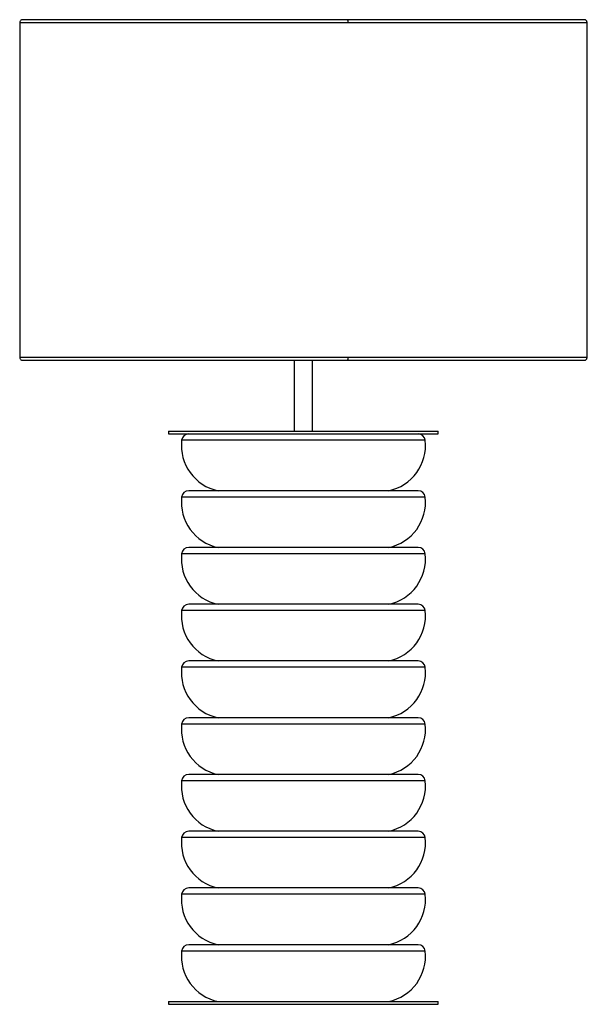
# Model space of a CAD drawing. Header units: millimetres. Extents: x -248 to 152, y -180 to 514.
import ezdxf

# ---------------------------------------------------------------- set-up
doc = ezdxf.new("R2010")
doc.units = ezdxf.units.MM

msp = doc.modelspace()

# ---------------------------------------------------------------- linework, layer by layer
at = {"color": 7, "linetype": 'Continuous', "lineweight": 25}
for p, q in [((149.86, 513.9), (-246.14, 513.9)), ((-248.14, 511.9), (-248.14, 275.9)), ((151.86, 275.9), (151.86, 511.9)), ((-246.14, 273.9), (149.86, 273.9)), ((-54.65, 273.97), (-53.14, 273.9)), ((-54.64, 273.9), (-54.64, 223.9)), ((-43.14, 273.9), (-41.74, 273.96)), ((-41.64, 223.9), (-41.64, 273.9)), ((-143.14, 223.9), (-143.14, 221.9)), ((-143.14, 223.9), (46.86, 223.9)), ((46.86, 221.9), (46.86, 223.9)), ((-143.14, 221.9), (46.86, 221.9)), ((37.68, 217.47), (-133.97, 217.47)), ((32.71, 181.9), (-129, 181.9)), ((37.68, 177.47), (-133.97, 177.47)), ((32.71, 141.9), (-129, 141.9)), ((37.68, 137.47), (-133.97, 137.47)), ((37.68, 97.47), (-133.97, 97.47)), ((32.71, 101.9), (-129, 101.9)), ((37.68, 57.47), (-133.97, 57.47)), ((32.71, 61.9), (-129, 61.9)), ((32.71, 21.9), (-129, 21.9)), ((37.68, 17.47), (-133.97, 17.47)), ((32.71, -18.1), (-129, -18.1)), ((37.68, -22.53), (-133.97, -22.53)), ((32.71, -58.1), (-129, -58.1)), ((37.68, -62.53), (-133.97, -62.53)), ((37.68, -102.53), (-133.97, -102.53)), ((32.71, -98.1), (-129, -98.1)), ((32.71, -138.1), (-129, -138.1)), ((37.68, -142.53), (-133.97, -142.53)), ((-143.14, -178.1), (-143.14, -180.1)), ((-143.14, -178.1), (46.86, -178.1)), ((-143.14, -180.1), (46.86, -180.1)), ((46.86, -180.1), (46.86, -178.1))]:
    msp.add_line(p, q, dxfattribs=at)
for centre, radius, start, end in [((-101.67, 213.76), 32.51, 173.43782, 258.51886), ((-129, 216.9), 5, 90, 173.43782), ((5.39, 213.76), 32.51, 281.48114, 6.56218), ((32.71, 216.9), 5, 6.56218, 90), ((-129, 176.9), 5, 90, 173.43782), ((32.71, 176.9), 5, 6.56218, 90), ((-101.67, 173.76), 32.51, 173.43782, 258.51886), ((5.39, 173.76), 32.51, 281.48114, 6.56218), ((-129, 136.9), 5, 90, 173.43782), ((32.71, 136.9), 5, 6.56218, 90), ((-101.67, 133.76), 32.51, 173.43782, 258.51886), ((5.39, 133.76), 32.51, 281.48114, 6.56218), ((-101.67, 93.76), 32.51, 173.43782, 258.51886), ((-129, 96.9), 5, 90, 173.43782), ((5.39, 93.76), 32.51, 281.48114, 6.56218), ((32.71, 96.9), 5, 6.56218, 90), ((-101.67, 53.76), 32.51, 173.43782, 258.51886), ((-129, 56.9), 5, 90, 173.43782), ((5.39, 53.76), 32.51, 281.48114, 6.56218), ((32.71, 56.9), 5, 6.56218, 90), ((-129, 16.9), 5, 90, 173.43782), ((32.71, 16.9), 5, 6.56218, 90), ((-101.67, 13.76), 32.51, 173.43782, 258.51886), ((5.39, 13.76), 32.51, 281.48114, 6.56218), ((-129, -23.1), 5, 90, 173.43782), ((32.71, -23.1), 5, 6.56218, 90), ((-101.67, -26.24), 32.51, 173.43782, 258.51886), ((5.39, -26.24), 32.51, 281.48114, 6.56218), ((-129, -63.1), 5, 90, 173.43782), ((32.71, -63.1), 5, 6.56218, 90), ((-101.67, -66.24), 32.51, 173.43782, 258.51886), ((5.39, -66.24), 32.51, 281.48114, 6.56218), ((-101.67, -106.24), 32.51, 173.43782, 258.51886), ((-129, -103.1), 5, 90, 173.43782), ((5.39, -106.24), 32.51, 281.48114, 6.56218), ((32.71, -103.1), 5, 6.56218, 90), ((-129, -143.1), 5, 90, 173.43782), ((32.71, -143.1), 5, 6.56218, 90), ((-101.67, -146.24), 32.51, 173.43782, 258.51886), ((5.39, -146.24), 32.51, 281.48114, 6.56218)]:
    msp.add_arc(centre, radius, start, end, dxfattribs=at)
for points, knots in [([(-246.14, 513.9), (-246.41, 513.87), (-246.97, 513.8), (-247.67, 513.28), (-248.12, 512.53), (-248.13, 511.97), (-248.13, 511.7)], [0, 0, 0, 0, 0.23877, 0.5, 0.76123, 1, 1, 1, 1]), ([(-17.16, 513.88), (-17.15, 513.89), (-17.11, 513.94), (-17.04, 513.82), (-16.97, 513.59), (-16.92, 513.33), (-16.88, 513.02), (-16.84, 512.55), (-16.83, 512.15), (-16.83, 511.9)], [0, 0, 0, 0, 0.0327851, 0.2606663, 0.3842375, 0.5111646, 0.6388559, 0.764626, 1, 1, 1, 1]), ([(151.85, 511.7), (151.84, 511.97), (151.83, 512.53), (151.38, 513.28), (150.68, 513.8), (150.12, 513.87), (149.86, 513.9)], [0, 0, 0, 0, 0.23877, 0.5, 0.76123, 1, 1, 1, 1]), ([(-248.08, 511.9), (-248, 511.9), (-247.83, 511.9), (-245.88, 511.9), (-242.62, 511.9), (-238, 511.9), (-232.12, 511.9), (-225.07, 511.9), (-216.96, 511.9), (-207.93, 511.9), (-198.09, 511.9), (-187.6, 511.9), (-176.6, 511.9), (-165.21, 511.9), (-153.58, 511.9), (-141.81, 511.9), (-130.02, 511.9), (-118.3, 511.9), (-106.73, 511.9), (-95.38, 511.9), (-84.3, 511.9), (-72.87, 511.9), (-61.16, 511.9), (-49.25, 511.9), (-37.92, 511.9), (-27.15, 511.9), (-20.21, 511.9), (-16.83, 511.9)], [0, 0, 0, 0, 0.04278, 0.090974, 0.139167, 0.187195, 0.234892, 0.282104, 0.328683, 0.374494, 0.419418, 0.463347, 0.506194, 0.547884, 0.58836, 0.62758, 0.665515, 0.702151, 0.737482, 0.771516, 0.804266, 0.835755, 0.871914, 0.906353, 0.939134, 0.970326, 1, 1, 1, 1]), ([(-16.83, 511.9), (-13.46, 511.9), (-6.55, 511.9), (3.94, 511.9), (14.8, 511.9), (26, 511.9), (36.79, 511.9), (47.11, 511.9), (56.92, 511.9), (66.76, 511.9), (76.54, 511.9), (86.2, 511.9), (95.64, 511.9), (104.74, 511.9), (113.4, 511.9), (121.5, 511.9), (128.9, 511.9), (135.48, 511.9), (141.12, 511.9), (145.68, 511.9), (149.12, 511.9), (151.16, 511.9), (152.03, 511.9), (151.81, 511.9), (151.79, 511.9)], [0, 0, 0, 0, 0.036274, 0.074403, 0.114476, 0.156575, 0.200776, 0.239269, 0.279304, 0.320907, 0.364097, 0.408881, 0.455254, 0.503197, 0.552676, 0.603639, 0.656015, 0.709716, 0.764631, 0.820632, 0.877571, 0.935283, 0.99359, 1, 1, 1, 1]), ([(-248.13, 276.1), (-248.13, 275.83), (-248.12, 275.27), (-247.67, 274.52), (-246.97, 273.99), (-246.41, 273.93), (-246.14, 273.9)], [0, 0, 0, 0, 0.23877, 0.5, 0.76123, 1, 1, 1, 1]), ([(-16.83, 275.9), (-20.21, 275.9), (-27.15, 275.9), (-37.92, 275.9), (-49.25, 275.9), (-61.16, 275.9), (-72.87, 275.9), (-84.3, 275.9), (-95.38, 275.9), (-106.73, 275.9), (-118.3, 275.9), (-130.02, 275.9), (-141.81, 275.9), (-153.58, 275.9), (-165.21, 275.9), (-176.6, 275.9), (-187.6, 275.9), (-198.09, 275.9), (-207.93, 275.9), (-216.96, 275.9), (-225.07, 275.9), (-232.12, 275.9), (-238, 275.9), (-242.62, 275.9), (-245.88, 275.9), (-247.83, 275.9), (-248, 275.9), (-248.08, 275.9)], [0, 0, 0, 0, 0.029674, 0.060866, 0.093647, 0.128086, 0.164245, 0.195734, 0.228484, 0.262518, 0.297849, 0.334485, 0.37242, 0.41164, 0.452116, 0.493806, 0.536653, 0.580582, 0.625506, 0.671317, 0.717896, 0.765108, 0.812805, 0.860833, 0.909026, 0.95722, 1, 1, 1, 1]), ([(-54.56, 273.9), (-54.33, 273.9), (-53.87, 273.9), (-52.05, 273.9), (-49.7, 273.9), (-47.1, 273.9), (-44.65, 273.9), (-42.77, 273.9), (-41.72, 273.9), (-41.75, 273.9), (-41.76, 273.9)], [0, 0, 0, 0, 0.131574, 0.263149, 0.394723, 0.526297, 0.657871, 0.789446, 0.92102, 1, 1, 1, 1]), ([(-16.83, 275.9), (-16.83, 275.64), (-16.84, 275.25), (-16.88, 274.78), (-16.92, 274.46), (-16.97, 274.2), (-17.04, 273.98), (-17.11, 273.85), (-17.16, 273.92), (-17.17, 273.93)], [0, 0, 0, 0, 0.230789, 0.35411, 0.479314, 0.603769, 0.724933, 0.948375, 1, 1, 1, 1]), ([(151.79, 275.9), (151.81, 275.9), (152.03, 275.9), (151.16, 275.9), (149.12, 275.9), (145.68, 275.9), (141.12, 275.9), (135.48, 275.9), (128.9, 275.9), (121.5, 275.9), (113.4, 275.9), (104.74, 275.9), (95.64, 275.9), (86.2, 275.9), (76.54, 275.9), (66.76, 275.9), (56.92, 275.9), (47.11, 275.9), (36.79, 275.9), (26, 275.9), (14.8, 275.9), (3.94, 275.9), (-6.55, 275.9), (-13.46, 275.9), (-16.83, 275.9)], [0, 0, 0, 0, 0.00641, 0.064717, 0.122429, 0.179368, 0.235369, 0.290284, 0.343985, 0.396361, 0.447324, 0.496803, 0.544746, 0.591119, 0.635903, 0.679093, 0.720696, 0.760731, 0.799224, 0.843425, 0.885524, 0.925597, 0.963726, 1, 1, 1, 1]), ([(149.86, 273.9), (150.12, 273.93), (150.68, 273.99), (151.38, 274.52), (151.83, 275.27), (151.84, 275.83), (151.85, 276.1)], [0, 0, 0, 0, 0.23877, 0.5, 0.76123, 1, 1, 1, 1])]:
    msp.add_open_spline(points, degree=3, knots=knots, dxfattribs=at)

doc.saveas('drawing.dxf')
